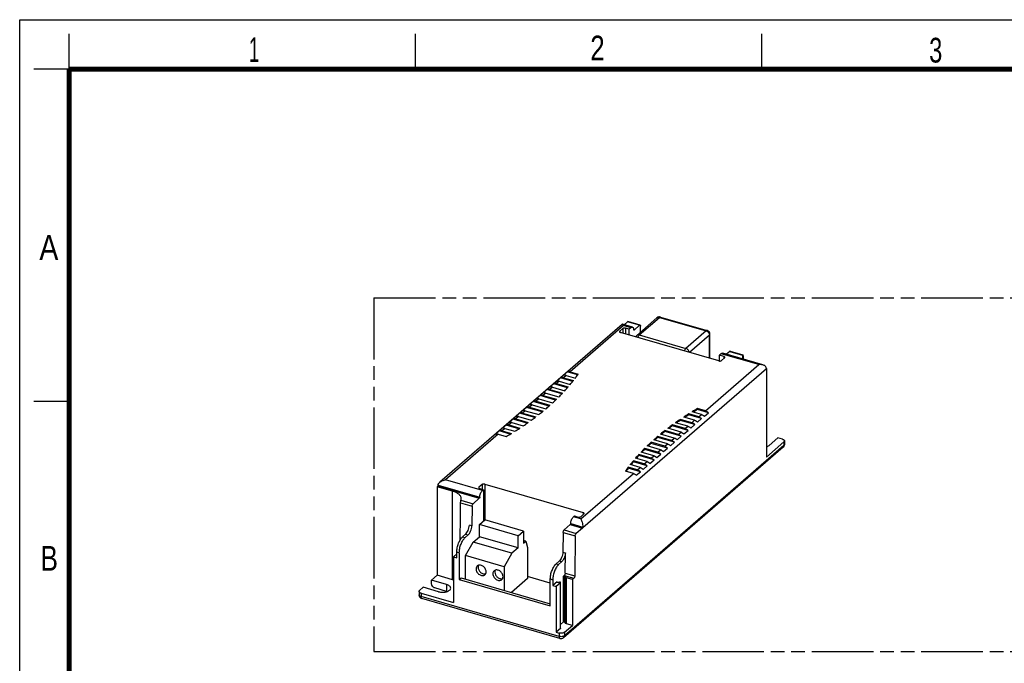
# Model space of a CAD drawing. Header units: millimetres. Extents: x 0 to 210, y 0 to 297.
# Tile 3 of 4: x 0 to 139, y 206 to 297. Entities that reach past the tile are written whole.
import ezdxf

# ---------------------------------------------------------------- set-up
doc = ezdxf.new("R2010")
doc.units = ezdxf.units.MM
doc.header["$LTSCALE"] = 19.36
doc.linetypes.add('PHANTOM', pattern=[0.8, 0.45, -0.05, 0.1, -0.05, 0.1, -0.05])
doc.layers.get('0').update_dxf_attribs({"linetype": 'CONTINUOUS'})
doc.layers.add('DEFAULT_3', color=7, linetype='PHANTOM')
doc.layers.add('Z_AXIS', color=7, linetype='CONTINUOUS')
doc.styles.add('TEXTSTYLE_2', font='txt', dxfattribs={"width": 0.75})

msp = doc.modelspace()

# ---------------------------------------------------------------- linework, layer by layer
at = {"color": 2, "linetype": 'Continuous'}
for p, q in [((0, 0), (0, 297)), ((0, 297), (210, 297)), ((7, 290), (7, 295)), ((56, 290), (56, 295)), ((105, 290), (105, 295)), ((7, 290), (2, 290)), ((7, 243), (2, 243))]:
    msp.add_line(p, q, dxfattribs=at)
at = {"color": 7, "linetype": 'Continuous'}
for p, q in [((90.67208, 254.96305), (97.26903, 253.05868)), ((85.22743, 253.9241), (59.45501, 231.60453)), ((85.98653, 254.28525), (85.50893, 253.87164)), ((87.77753, 253.81631), (86.0628, 254.31131)), ((87.70126, 253.79025), (86.92748, 253.12014)), ((87.29948, 252.37357), (90.15948, 254.85039)), ((87.84809, 252.84868), (87.83969, 253.67504)), ((85.34178, 253.34135), (84.90178, 252.9603)), ((98.92652, 248.75294), (85.00244, 252.77247)), ((86.24138, 253.24043), (85.71744, 253.39168)), ((86.48834, 253.4543), (86.24138, 253.24043)), ((86.24152, 252.41478), (86.24138, 253.24043)), ((97.66648, 249.11668), (97.66648, 252.53025)), ((99.25355, 249.7693), (99.0066, 249.55543)), ((99.0066, 248.73756), (99.0066, 249.55543)), ((99.64152, 249.37214), (99.0066, 249.55543)), ((100.46647, 250.10525), (99.98887, 249.69164)), ((100.54275, 250.13131), (102.32368, 249.6172)), ((99.30218, 248.80326), (99.74218, 249.18432)), ((108.21684, 237.43389), (108.21684, 236.95758)), ((108.0269, 236.54182), (76.9519, 209.63008)), ((65.42762, 231.27334), (64.98762, 230.89229)), ((65.80328, 231.32367), (79.72737, 227.30413)), ((65.08828, 230.70446), (65.61223, 230.55321)), ((65.47387, 230.43339), (65.61223, 230.55321)), ((65.61223, 230.55321), (65.61223, 226.10876)), ((64.01487, 228.22138), (63.98712, 225.44373)), ((79.38802, 226.73525), (79.82802, 227.1163)), ((65.04748, 225.61968), (65.81748, 226.28652)), ((71.29509, 224.70527), (65.81748, 226.28652)), ((78.35006, 226.71635), (78.48842, 226.83617)), ((78.48842, 226.83617), (79.01237, 226.68492)), ((63.98712, 225.44373), (63.62989, 225.54686)), ((65.04748, 223.90495), (65.04748, 225.61968)), ((70.52509, 224.03843), (65.04748, 225.61968)), ((70.52509, 224.03843), (71.29509, 224.70527)), ((71.29509, 224.70527), (71.29509, 222.99054)), ((76.89106, 224.50435), (76.86331, 221.7267)), ((62.67, 223.89268), (63.08501, 224.25209)), ((63.02723, 223.78956), (63.44224, 224.14897)), ((63.06748, 221.23759), (64.16748, 223.14284)), ((64.16748, 223.14284), (65.04748, 223.90495)), ((69.64509, 221.56159), (64.16748, 223.14284)), ((70.52509, 222.3237), (65.04748, 223.90495)), ((70.52509, 222.3237), (70.52509, 224.03843)), ((71.61488, 223.26748), (71.29509, 223.3598)), ((71.29509, 222.99054), (71.61488, 223.26748)), ((71.61488, 223.26748), (71.84509, 222.37133)), ((61.845, 220.93953), (61.845, 221.74927)), ((62.20223, 221.64614), (62.20223, 217.83563)), ((69.64509, 221.56159), (68.54509, 219.65634)), ((70.52509, 222.3237), (69.64509, 221.56159)), ((71.84509, 222.37133), (71.84509, 217.98924)), ((76.86331, 221.7267), (77.21817, 221.62426)), ((77.18967, 218.77201), (77.21817, 221.62426)), ((61.36868, 221.07703), (61.845, 220.93953)), ((63.06748, 217.90339), (63.06748, 221.23759)), ((68.54509, 219.65634), (63.06748, 221.23759)), ((75.90343, 220.07252), (76.31844, 220.43193)), ((76.67329, 220.32949), (76.25828, 219.97008)), ((68.54509, 219.65634), (68.54509, 216.32214)), ((62.20223, 217.83563), (62.47723, 218.07378)), ((62.20223, 217.83563), (75.07842, 214.11859)), ((62.47723, 218.07378), (75.07822, 214.43619)), ((71.84509, 217.98924), (69.57634, 216.02444)), ((75.0764, 217.35811), (71.84509, 218.29091)), ((75.07842, 214.11859), (75.07604, 217.92979)), ((76.04507, 217.54676), (75.43327, 217.01693)), ((75.43328, 217.82667), (75.43328, 217.01693)), ((77.05219, 218.41895), (76.94994, 218.3304)), ((56.51296, 216.15965), (56.51296, 215.68334)), ((75.43327, 217.01693), (75.90959, 216.87943)), ((76.43929, 209.51742), (56.91042, 215.15492))]:
    msp.add_line(p, q, dxfattribs=at)
at = {"color": 9, "linetype": 'Continuous'}
for p, q in [((86.48834, 253.4543), (85.44045, 253.7568)), ((87.70126, 253.79025), (85.98653, 254.28525)), ((87.65953, 252.43412), (90.51953, 254.91094)), ((90.51953, 254.91094), (97.11648, 253.00657)), ((84.90178, 252.9603), (84.90178, 252.82363)), ((85.34178, 253.34135), (85.34178, 252.67451)), ((85.71744, 253.39168), (85.71744, 252.56607)), ((86.87791, 253.13445), (86.92748, 253.12014)), ((87.65953, 252.43412), (94.25648, 250.52974)), ((97.11648, 253.00657), (94.25648, 250.52974)), ((97.5928, 252.39275), (94.77405, 249.95165)), ((97.5928, 249.13795), (97.5928, 252.39275)), ((97.66648, 252.53013), (97.66648, 252.53025)), ((104.58827, 248.2293), (99.25355, 249.7693)), ((100.46647, 250.10525), (102.28976, 249.57891)), ((99.64152, 249.37214), (99.64152, 249.09714)), ((108.14315, 236.82008), (77.06815, 209.90834)), ((65.42762, 231.27334), (65.42762, 230.6065)), ((65.80328, 231.32367), (65.80328, 226.27422)), ((64.98762, 230.89229), (64.98762, 230.75562)), ((79.72737, 227.30413), (79.72737, 227.02913)), ((62.67, 223.89268), (63.02724, 223.78955)), ((63.08501, 224.25209), (63.44225, 224.14896)), ((61.845, 221.74926), (62.20223, 221.64614)), ((76.67329, 220.32949), (76.31606, 220.43262)), ((75.90104, 220.07321), (76.25828, 219.97008)), ((77.18967, 218.77201), (78.54955, 218.37945)), ((75.07604, 217.92979), (75.43327, 217.82666)), ((76.04507, 217.49252), (76.04507, 217.54676)), ((76.94994, 211.85253), (76.94994, 218.3304)), ((77.05219, 218.41895), (78.41207, 218.02639)), ((76.31684, 209.80768), (56.78796, 215.44518))]:
    msp.add_line(p, q, dxfattribs=at)
at = {"color": 7, "linetype": 'Continuous', "const_width": 0.7}
for points in [[(7, 7), (7, 290)], [(7, 290), (203, 290)]]:
    msp.add_lwpolyline(points, dxfattribs=at)
at = {"color": 7, "linetype": 'Continuous'}
for centre, radius, start, end in [((90.51978, 254.43411), 0.55055, 99.5257123, 130.8851795), ((97.11657, 252.53031), 0.54989, 359.9804101, 73.8928044), ((107.66701, 236.95745), 0.54979, 310.8887709, 359.9802896), ((57.06288, 215.68328), 0.54989, 179.98041, 253.8928043), ((76.59183, 210.04586), 0.55002, 253.8897012, 310.9182571)]:
    msp.add_arc(centre, radius, start, end, dxfattribs=at)
at = {"color": 9, "linetype": 'Continuous'}
for centre, radius, start, end in [((90.36219, 254.61642), 0.30956, 129.3659591, 130.9062392), ((108.07835, 236.95762), 0.13849, 353.4103683, 359.9839711)]:
    msp.add_arc(centre, radius, start, end, dxfattribs=at)
at = {"color": 7, "linetype": 'Continuous'}
msp.add_ellipse((104.68739, 222.09058), major_axis=(-1.22971, 119.8682), ratio=0.017554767, start_param=1.34004877, end_param=1.344135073, dxfattribs=at)
for points in [[(90.67208, 254.96305), (90.59399, 254.98559), (90.50882, 254.9905), (90.42867, 254.97707)], [(86.87521, 253.14507), (86.87426, 253.15054), (86.87375, 253.15609), (86.87354, 253.16164)], [(87.29934, 252.37345), (87.23181, 252.31493), (87.17749, 252.23731), (87.14565, 252.15382)]]:
    msp.add_open_spline(points, degree=3, dxfattribs=at)
at = {"color": 9, "linetype": 'Continuous'}
for points, knots in [([(90.51953, 254.91094), (90.54305, 254.93131), (90.58951, 254.96396), (90.64872, 254.9698), (90.67208, 254.96305)], [0, 0, 0, 0, 0.561262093, 1, 1, 1, 1]), ([(90.16584, 254.85575), (90.21088, 254.8927), (90.33077, 254.94263), (90.45737, 254.92889), (90.51953, 254.91094)], [0, 0, 0, 0, 0.47376663, 1, 1, 1, 1]), ([(87.65953, 252.43412), (87.59599, 252.45246), (87.4663, 252.46609), (87.34444, 252.41252), (87.29948, 252.37356)], [0, 0, 0, 0, 0.526470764, 1, 1, 1, 1]), ([(87.44424, 252.0677), (87.46878, 252.14239), (87.52554, 252.27402), (87.61103, 252.39211), (87.65953, 252.43412)], [0, 0, 0, 0, 0.550613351, 1, 1, 1, 1]), ([(97.26902, 253.05867), (97.24567, 253.06542), (97.18646, 253.0596), (97.14, 253.02694), (97.11648, 253.00657)], [0, 0, 0, 0, 0.438647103, 1, 1, 1, 1]), ([(97.11648, 253.00657), (97.24832, 252.96851), (97.48192, 252.79723), (97.5928, 252.52677), (97.5928, 252.39275)], [0, 0, 0, 0, 0.505912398, 1, 1, 1, 1]), ([(97.5928, 252.39275), (97.61448, 252.41153), (97.65093, 252.45204), (97.66646, 252.50561), (97.66648, 252.53013)], [0, 0, 0, 0, 0.539190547, 1, 1, 1, 1]), ([(94.25648, 250.52974), (94.20798, 250.48774), (94.12248, 250.36962), (94.0657, 250.23798), (94.04117, 250.16327)], [0, 0, 0, 0, 0.449355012, 1, 1, 1, 1]), ([(94.73039, 249.96432), (94.71795, 250.09128), (94.6019, 250.33759), (94.37985, 250.49413), (94.25648, 250.52974)], [0, 0, 0, 0, 0.498360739, 1, 1, 1, 1]), ([(108.21592, 236.94172), (108.21337, 236.91961), (108.19572, 236.87304), (108.16267, 236.83698), (108.14315, 236.82008)], [0, 0, 0, 0, 0.462988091, 1, 1, 1, 1]), ([(108.14315, 236.82008), (108.14315, 236.76656), (108.12579, 236.66202), (108.06424, 236.57415), (108.02689, 236.54183)], [0, 0, 0, 0, 0.5200344, 1, 1, 1, 1]), ([(56.78796, 215.44518), (56.7489, 215.45646), (56.67772, 215.48282), (56.5885, 215.53827), (56.52856, 215.60518), (56.51296, 215.65881), (56.51296, 215.68334)], [0, 0, 0, 0, 0.31595168, 0.586319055, 0.809355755, 1, 1, 1, 1]), ([(56.91031, 215.15495), (56.89103, 215.16054), (56.8522, 215.18674), (56.81466, 215.25312), (56.79224, 215.34198), (56.78796, 215.40888), (56.78796, 215.44518)], [0, 0, 0, 0, 0.180714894, 0.399511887, 0.673158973, 1, 1, 1, 1]), ([(77.06815, 209.90834), (77.02711, 209.87279), (76.91766, 209.8161), (76.72977, 209.77287), (76.52244, 209.76633), (76.38286, 209.78862), (76.31684, 209.80768)], [0, 0, 0, 0, 0.208446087, 0.462089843, 0.736216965, 1, 1, 1, 1]), ([(76.31684, 209.80768), (76.31684, 209.77137), (76.32111, 209.70447), (76.34353, 209.61561), (76.38108, 209.54923), (76.41992, 209.52303), (76.4392, 209.51744)], [0, 0, 0, 0, 0.32683819, 0.600473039, 0.819281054, 1, 1, 1, 1]), ([(76.95207, 209.63025), (76.98937, 209.66258), (77.05081, 209.75041), (77.06815, 209.85486), (77.06815, 209.90834)], [0, 0, 0, 0, 0.479969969, 1, 1, 1, 1])]:
    msp.add_open_spline(points, degree=3, knots=knots, dxfattribs=at)
at = {"color": 7, "linetype": 'Continuous'}
for points, knots in [([(85.98653, 254.28525), (85.99829, 254.29544), (86.02152, 254.31176), (86.05112, 254.31468), (86.0628, 254.31131)], [0, 0, 0, 0, 0.561277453, 1, 1, 1, 1]), ([(87.70222, 253.78998), (87.71397, 253.80016), (87.7372, 253.81649), (87.7668, 253.81941), (87.77848, 253.81603)], [0, 0, 0, 0, 0.561277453, 1, 1, 1, 1]), ([(87.77848, 253.81603), (87.78795, 253.8133), (87.813, 253.7965), (87.83514, 253.74459), (87.83943, 253.70045), (87.83969, 253.67504)], [0, 0, 0, 0, 0.182285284, 0.529774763, 1, 1, 1, 1]), ([(84.90178, 252.9603), (84.89093, 252.95091), (84.8727, 252.93063), (84.86494, 252.90382), (84.86493, 252.89155)], [0, 0, 0, 0, 0.539033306, 1, 1, 1, 1]), ([(84.86493, 252.89155), (84.86493, 252.87929), (84.87273, 252.85247), (84.9027, 252.81902), (84.94731, 252.79129), (84.9829, 252.77811), (85.00244, 252.77247)], [0, 0, 0, 0, 0.190643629, 0.41368242, 0.684046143, 1, 1, 1, 1]), ([(85.71744, 253.39168), (85.65046, 253.41102), (85.54394, 253.41657), (85.41708, 253.3875), (85.3623, 253.35913), (85.34178, 253.34135)], [0, 0, 0, 0, 0.536653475, 0.790987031, 1, 1, 1, 1]), ([(86.48929, 253.45403), (86.52222, 253.48254), (86.58726, 253.52827), (86.67015, 253.53642), (86.70285, 253.52697)], [0, 0, 0, 0, 0.561370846, 1, 1, 1, 1]), ([(86.70285, 253.52697), (86.72805, 253.51969), (86.77149, 253.49195), (86.81575, 253.42946), (86.85965, 253.32157), (86.87107, 253.22773), (86.87354, 253.16164)], [0, 0, 0, 0, 0.184764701, 0.345481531, 0.534108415, 1, 1, 1, 1]), ([(86.89792, 253.10945), (86.8951, 253.11026), (86.88198, 253.11761), (86.87718, 253.13362), (86.87521, 253.14507)], [0, 0, 0, 0, 0.201725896, 1, 1, 1, 1]), ([(86.92843, 253.11986), (86.92592, 253.11769), (86.91736, 253.11108), (86.90526, 253.10733), (86.89792, 253.10945)], [0, 0, 0, 0, 0.303415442, 1, 1, 1, 1]), ([(99.2526, 249.76958), (99.28553, 249.79809), (99.35057, 249.84382), (99.43346, 249.85197), (99.46616, 249.84252)], [0, 0, 0, 0, 0.561370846, 1, 1, 1, 1]), ([(100.54179, 250.13158), (100.53011, 250.13496), (100.50051, 250.13204), (100.47728, 250.11571), (100.46552, 250.10553)], [0, 0, 0, 0, 0.438722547, 1, 1, 1, 1]), ([(102.28976, 249.57891), (102.28325, 249.56108), (102.2606, 249.49027), (102.25016, 249.41547), (102.25016, 249.36013)], [0, 0, 0, 0, 0.255426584, 1, 1, 1, 1]), ([(102.32368, 249.6172), (102.32087, 249.61801), (102.31117, 249.61685), (102.29901, 249.60148), (102.29296, 249.58767), (102.28976, 249.57892)], [0, 0, 0, 0, 0.16053049, 0.489674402, 1, 1, 1, 1]), ([(102.35766, 249.48406), (102.35747, 249.51556), (102.35479, 249.55778), (102.3404, 249.60218), (102.32935, 249.61556), (102.32368, 249.6172)], [0, 0, 0, 0, 0.667698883, 0.875043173, 1, 1, 1, 1]), ([(98.92652, 248.75294), (98.99349, 248.7336), (99.10002, 248.72805), (99.22688, 248.75711), (99.28166, 248.78549), (99.30218, 248.80326)], [0, 0, 0, 0, 0.536653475, 0.790987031, 1, 1, 1, 1]), ([(99.77902, 249.25307), (99.77902, 249.26533), (99.77122, 249.29215), (99.74125, 249.3256), (99.69664, 249.35333), (99.66105, 249.36651), (99.64152, 249.37214)], [0, 0, 0, 0, 0.190643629, 0.41368242, 0.684046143, 1, 1, 1, 1]), ([(99.74218, 249.18432), (99.75303, 249.19371), (99.77126, 249.21399), (99.77902, 249.24079), (99.77902, 249.25307)], [0, 0, 0, 0, 0.539033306, 1, 1, 1, 1]), ([(102.25016, 249.36013), (102.25016, 249.30021), (102.26891, 249.17616), (102.32117, 249.06265), (102.35398, 249.00824)], [0, 0, 0, 0, 0.485339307, 1, 1, 1, 1]), ([(65.80328, 231.32367), (65.73631, 231.343), (65.62979, 231.34855), (65.50292, 231.31949), (65.44815, 231.29111), (65.42762, 231.27334)], [0, 0, 0, 0, 0.536653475, 0.790987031, 1, 1, 1, 1]), ([(64.98762, 230.89229), (64.97678, 230.88289), (64.95855, 230.86261), (64.95078, 230.83581), (64.95078, 230.82354)], [0, 0, 0, 0, 0.539033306, 1, 1, 1, 1]), ([(64.95078, 230.82354), (64.95078, 230.81127), (64.95858, 230.78446), (64.98855, 230.751), (65.03316, 230.72328), (65.06875, 230.7101), (65.08828, 230.70446)], [0, 0, 0, 0, 0.190643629, 0.41368242, 0.684046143, 1, 1, 1, 1]), ([(79.86487, 227.18505), (79.86487, 227.19732), (79.85707, 227.22413), (79.8271, 227.25759), (79.78249, 227.28531), (79.7469, 227.29849), (79.72737, 227.30413)], [0, 0, 0, 0, 0.190643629, 0.41368242, 0.684046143, 1, 1, 1, 1]), ([(79.82802, 227.1163), (79.83887, 227.1257), (79.8571, 227.14597), (79.86487, 227.17278), (79.86487, 227.18505)], [0, 0, 0, 0, 0.539033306, 1, 1, 1, 1]), ([(79.01237, 226.68492), (79.07934, 226.66559), (79.18586, 226.66003), (79.31272, 226.6891), (79.3675, 226.71748), (79.38802, 226.73525)], [0, 0, 0, 0, 0.536653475, 0.790987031, 1, 1, 1, 1]), ([(63.08501, 224.25209), (63.16024, 224.31724), (63.29912, 224.4921), (63.45932, 224.80502), (63.57748, 225.16536), (63.62049, 225.42033), (63.62989, 225.54686)], [0, 0, 0, 0, 0.208514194, 0.461026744, 0.734156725, 1, 1, 1, 1]), ([(63.44224, 224.14897), (63.51747, 224.21411), (63.65635, 224.38898), (63.81655, 224.7019), (63.93471, 225.06223), (63.97772, 225.31721), (63.98712, 225.44373)], [0, 0, 0, 0, 0.208514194, 0.461026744, 0.734156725, 1, 1, 1, 1]), ([(61.845, 221.74927), (61.845, 221.95078), (61.8935, 222.36723), (62.06566, 222.9623), (62.28506, 223.42052), (62.49742, 223.72077), (62.6116, 223.8421), (62.67, 223.89268)], [0, 0, 0, 0, 0.257318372, 0.531327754, 0.788432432, 0.90135216, 1, 1, 1, 1]), ([(62.20223, 221.64614), (62.20223, 221.84765), (62.25073, 222.26411), (62.42288, 222.85918), (62.64229, 223.3174), (62.85465, 223.61765), (62.96883, 223.73898), (63.02723, 223.78956)], [0, 0, 0, 0, 0.257318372, 0.531327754, 0.788432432, 0.90135216, 1, 1, 1, 1]), ([(76.86331, 221.7267), (76.85392, 221.60016), (76.8109, 221.34519), (76.69274, 220.98485), (76.53254, 220.67194), (76.39366, 220.49707), (76.31844, 220.43193)], [0, 0, 0, 0, 0.265853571, 0.538979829, 0.791489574, 1, 1, 1, 1]), ([(77.21817, 221.62426), (77.20877, 221.49773), (77.16576, 221.24275), (77.0476, 220.88241), (76.8874, 220.5695), (76.74852, 220.39464), (76.67329, 220.32949)], [0, 0, 0, 0, 0.265853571, 0.538979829, 0.791489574, 1, 1, 1, 1]), ([(64.74988, 219.77213), (64.69388, 219.72361), (64.60154, 219.59185), (64.57549, 219.43503), (64.57549, 219.35475)], [0, 0, 0, 0, 0.47995247, 1, 1, 1, 1]), ([(64.57549, 219.35475), (64.57549, 219.20064), (64.65226, 218.96154), (64.84442, 218.70507), (65.03197, 218.54512), (65.24284, 218.4383), (65.46007, 218.3941), (65.66536, 218.41878), (65.7825, 218.48367), (65.83005, 218.52486)], [0, 0, 0, 0, 0.256469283, 0.394542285, 0.53164179, 0.662630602, 0.784010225, 0.89530962, 1, 1, 1, 1]), ([(66.00443, 218.94225), (66.00443, 219.09635), (65.92767, 219.33545), (65.73551, 219.59192), (65.54796, 219.75187), (65.33708, 219.85869), (65.11986, 219.90289), (64.91456, 219.87821), (64.79742, 219.81332), (64.74988, 219.77213)], [0, 0, 0, 0, 0.256469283, 0.394542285, 0.53164179, 0.662630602, 0.784010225, 0.89530962, 1, 1, 1, 1]), ([(64.91081, 219.8628), (64.90079, 219.84289), (64.86452, 219.7574), (64.85049, 219.66328), (64.85049, 219.5929)], [0, 0, 0, 0, 0.240569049, 1, 1, 1, 1]), ([(64.85049, 219.5929), (64.85049, 219.45846), (64.92879, 219.17865), (65.15311, 218.89833), (65.38801, 218.73691), (65.57663, 218.66055), (65.76567, 218.63411), (65.88785, 218.65278), (65.94315, 218.67132)], [0, 0, 0, 0, 0.24947411, 0.517624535, 0.649657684, 0.775045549, 0.891762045, 1, 1, 1, 1]), ([(65.83005, 218.52486), (65.88605, 218.57338), (65.97839, 218.70514), (66.00443, 218.86196), (66.00443, 218.94225)], [0, 0, 0, 0, 0.47995247, 1, 1, 1, 1]), ([(67.13145, 219.08463), (67.07545, 219.03611), (66.98311, 218.90435), (66.95706, 218.74753), (66.95706, 218.66725)], [0, 0, 0, 0, 0.47995247, 1, 1, 1, 1]), ([(68.386, 218.25475), (68.386, 218.40885), (68.30924, 218.64795), (68.11708, 218.90442), (67.92953, 219.06437), (67.71865, 219.17119), (67.50143, 219.21539), (67.29613, 219.19071), (67.17899, 219.12582), (67.13145, 219.08463)], [0, 0, 0, 0, 0.256469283, 0.394542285, 0.53164179, 0.662630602, 0.784010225, 0.89530962, 1, 1, 1, 1]), ([(67.29238, 219.1753), (67.28236, 219.15539), (67.24609, 219.0699), (67.23206, 218.97578), (67.23206, 218.9054)], [0, 0, 0, 0, 0.240569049, 1, 1, 1, 1]), ([(67.23206, 218.9054), (67.23206, 218.77096), (67.31036, 218.49115), (67.53468, 218.21083), (67.76958, 218.04941), (67.9582, 217.97305), (68.14724, 217.94661), (68.26942, 217.96528), (68.32472, 217.98382)], [0, 0, 0, 0, 0.24947411, 0.517624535, 0.649657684, 0.775045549, 0.891762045, 1, 1, 1, 1]), ([(75.07843, 217.9291), (75.07843, 218.13062), (75.12692, 218.54707), (75.29908, 219.14214), (75.51849, 219.60036), (75.73084, 219.90061), (75.84503, 220.02194), (75.90343, 220.07252)], [0, 0, 0, 0, 0.257318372, 0.531327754, 0.788432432, 0.90135216, 1, 1, 1, 1]), ([(76.25828, 219.97008), (76.19988, 219.91951), (76.0857, 219.79818), (75.87334, 219.49793), (75.65393, 219.0397), (75.48178, 218.44464), (75.43328, 218.02818), (75.43328, 217.82667)], [0, 0, 0, 0, 0.098647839, 0.211567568, 0.468672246, 0.742681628, 1, 1, 1, 1]), ([(77.18967, 218.77201), (77.18899, 218.70353), (77.1662, 218.60147), (77.11023, 218.48539), (77.07275, 218.43676), (77.05219, 218.41895)], [0, 0, 0, 0, 0.531705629, 0.788821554, 1, 1, 1, 1]), ([(66.95706, 218.66725), (66.95706, 218.51314), (67.03383, 218.27404), (67.22599, 218.01757), (67.41354, 217.85762), (67.62441, 217.7508), (67.84164, 217.7066), (68.04693, 217.73128), (68.16407, 217.79617), (68.21162, 217.83736)], [0, 0, 0, 0, 0.256469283, 0.394542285, 0.53164179, 0.662630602, 0.784010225, 0.89530962, 1, 1, 1, 1]), ([(68.21162, 217.83736), (68.26762, 217.88588), (68.35996, 218.01764), (68.386, 218.17446), (68.386, 218.25475)], [0, 0, 0, 0, 0.47995247, 1, 1, 1, 1]), ([(76.04507, 217.54676), (76.0428, 217.54479), (76.03532, 217.5374), (76.03033, 217.52682), (76.03033, 217.51926)], [0, 0, 0, 0, 0.284202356, 1, 1, 1, 1]), ([(76.03033, 217.51926), (76.03033, 217.51426), (76.03461, 217.49997), (76.05548, 217.48214), (76.07541, 217.47437), (76.087, 217.47115)], [0, 0, 0, 0, 0.19033574, 0.541604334, 1, 1, 1, 1]), ([(76.087, 217.47115), (76.09262, 217.4696), (76.11637, 217.46435), (76.14103, 217.46347), (76.15943, 217.46509)], [0, 0, 0, 0, 0.239876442, 1, 1, 1, 1]), ([(77.14857, 218.32171), (77.13993, 218.33359), (77.10806, 218.35124), (77.05419, 218.3602), (76.9978, 218.35539), (76.96237, 218.34116), (76.94994, 218.3304)], [0, 0, 0, 0, 0.207400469, 0.482434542, 0.767927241, 1, 1, 1, 1])]:
    msp.add_open_spline(points, degree=3, knots=knots, dxfattribs=at)
at = {"layer": 'DEFAULT_3', "color": 91, "linetype": 'PHANTOM', "true_color": 0x80ff80}
for p, q in [((50.12864, 257.68), (50.12864, 207.68)), ((50.12864, 257.68), (150.12864, 257.68)), ((50.12864, 207.68), (150.12864, 207.68))]:
    msp.add_line(p, q, dxfattribs=at)
at = {"layer": 'Z_AXIS', "color": 9, "linetype": 'Continuous'}
for p, q in [((85.44045, 253.7568), (77.89224, 247.21986)), ((97.04006, 241.69236), (104.58827, 248.2293)), ((77.31474, 246.71973), (76.92974, 246.38631)), ((79.67328, 225.21545), (105.64662, 247.70902)), ((76.35224, 245.88618), (75.96724, 245.55276)), ((74.42724, 244.21909), (74.04224, 243.88567)), ((75.38974, 245.05264), (75.00474, 244.71922)), ((72.50224, 242.55199), (72.11724, 242.21857)), ((73.46474, 243.38554), (73.07974, 243.05212)), ((71.53974, 241.71844), (71.15474, 241.38502)), ((96.07756, 240.85881), (96.46256, 241.19223)), ((69.61474, 240.05134), (69.22974, 239.71792)), ((70.57724, 240.88489), (70.19224, 240.55147)), ((95.11506, 240.02526), (95.50006, 240.35868)), ((67.68974, 238.38424), (60.25013, 231.94135)), ((68.65224, 239.21779), (68.26724, 238.88437)), ((93.19006, 238.35817), (93.57506, 238.69159)), ((94.15256, 239.19172), (94.53756, 239.52514)), ((91.26506, 236.69107), (91.65006, 237.02449)), ((92.22756, 237.52462), (92.61256, 237.85804)), ((108.14315, 237.29639), (108.14315, 236.82008)), ((90.30256, 235.85752), (90.68756, 236.19094)), ((88.37756, 234.19042), (88.76256, 234.52384)), ((89.34006, 235.02397), (89.72506, 235.35739)), ((79.39795, 226.41385), (86.83756, 232.85674)), ((87.41506, 233.35687), (87.80006, 233.69029)), ((65.47387, 230.43339), (60.25013, 231.94135)), ((59.14415, 231.03907), (65.03473, 229.33861)), ((59.20035, 231.17554), (65.08962, 229.47546)), ((61.26103, 217.81582), (61.26103, 230.34288)), ((62.37214, 228.6956), (64.01487, 228.22138)), ((62.44004, 229.06875), (64.15235, 228.57445)), ((77.96581, 225.75842), (79.67924, 225.26379)), ((79.39795, 226.41385), (78.35006, 226.71635)), ((76.89106, 224.50435), (78.60579, 224.00935)), ((77.02854, 224.85741), (78.74327, 224.36241)), ((77.91092, 225.62157), (79.62565, 225.12657)), ((76.51624, 210.92693), (76.51624, 217.4048)), ((77.14857, 211.84384), (77.14857, 218.32171)), ((77.29311, 211.64528), (77.29311, 218.12315)), ((77.36905, 211.60004), (77.36905, 218.07791)), ((60.40756, 217.13116), (60.40756, 216.17853)), ((56.78796, 215.9215), (56.78796, 215.44518)), ((77.06815, 210.38465), (77.06815, 209.90834)), ((76.31684, 210.284), (76.31684, 209.80768))]:
    msp.add_line(p, q, dxfattribs=at)
at = {"layer": 'Z_AXIS', "color": 7, "linetype": 'Continuous'}
for p, q in [((86.70285, 253.52698), (85.28418, 253.93652)), ((105.17166, 248.1955), (99.46616, 249.84253)), ((77.47974, 247.19605), (76.90224, 246.69592)), ((77.31474, 246.71973), (78.62526, 246.34142)), ((78.94251, 246.77378), (77.47974, 247.19605)), ((77.89224, 247.21986), (79.02678, 246.89235)), ((78.9596, 246.79761), (78.96147, 246.80024)), ((105.65935, 247.69405), (105.65935, 235.14536)), ((75.55474, 245.52895), (74.97724, 245.02882)), ((77.50491, 244.96598), (75.55474, 245.52895)), ((76.51724, 246.3625), (75.93974, 245.86237)), ((75.96724, 245.55276), (77.60453, 245.08012)), ((76.35224, 245.88618), (77.90805, 245.43706)), ((78.25353, 245.86127), (76.51724, 246.3625)), ((76.92974, 246.38631), (78.34554, 245.97761)), ((73.62974, 243.86185), (73.05224, 243.36172)), ((75.83166, 243.22621), (73.62974, 243.86185)), ((74.59224, 244.6954), (74.01474, 244.19527)), ((74.04224, 243.88567), (75.94629, 243.33602)), ((74.42724, 244.21909), (76.29658, 243.67946)), ((76.69743, 244.08768), (74.59224, 244.6954)), ((75.00474, 244.71922), (76.80458, 244.19965)), ((75.38974, 245.05264), (77.13159, 244.54981)), ((76.72142, 244.11258), (76.73324, 244.12491)), ((77.52725, 244.99139), (77.53378, 244.99886)), ((72.66724, 243.0283), (72.08974, 242.52817)), ((72.50224, 242.55199), (74.45253, 241.98899)), ((74.90797, 242.38146), (72.66724, 243.0283)), ((73.07974, 243.05212), (75.03003, 242.48912)), ((73.46474, 243.38554), (75.40347, 242.82587)), ((74.93522, 242.40535), (74.95918, 242.42645)), ((74.95918, 242.42645), (75.03003, 242.48912)), ((75.85729, 243.2506), (75.87495, 243.26749)), ((75.87495, 243.26749), (75.94629, 243.33602)), ((70.74224, 241.3612), (70.16474, 240.86107)), ((72.88714, 240.74202), (70.74224, 241.3612)), ((71.70474, 242.19475), (71.12724, 241.69462)), ((71.15474, 241.38502), (73.02408, 240.84539)), ((71.53974, 241.71844), (73.44379, 241.16879)), ((73.92648, 241.55339), (71.70474, 242.19475)), ((72.11724, 242.21857), (74.05597, 241.6589)), ((73.95536, 241.57678), (73.98603, 241.60175)), ((73.98603, 241.60175), (74.05597, 241.6589)), ((96.07756, 240.85881), (94.66971, 241.26523)), ((94.66971, 241.26523), (94.66971, 241.12233)), ((96.49006, 240.59684), (94.66971, 241.12233)), ((96.46256, 241.19223), (95.15999, 241.56825)), ((95.91347, 242.01758), (95.91347, 241.87469)), ((97.04006, 241.69236), (95.91347, 242.01758)), ((97.45256, 241.43039), (95.91347, 241.87469)), ((96.87506, 240.93026), (97.45256, 241.43039)), ((68.81724, 239.6941), (68.23974, 239.19397)), ((70.63354, 239.16978), (68.81724, 239.6941)), ((69.77974, 240.52765), (69.20224, 240.02752)), ((69.22974, 239.71792), (70.78555, 239.2688)), ((69.61474, 240.05134), (71.25203, 239.57869)), ((71.78965, 239.94744), (69.77974, 240.52765)), ((70.19224, 240.55147), (71.93409, 240.04864)), ((70.57724, 240.88489), (72.37708, 240.36532)), ((71.86697, 240.00146), (71.93409, 240.04864)), ((72.91763, 240.76491), (72.9554, 240.79339)), ((72.9554, 240.79339), (73.02408, 240.84539)), ((94.15256, 239.19172), (92.36067, 239.70899)), ((92.36067, 239.70899), (92.36067, 239.5661)), ((94.53756, 239.52514), (92.80366, 240.02567)), ((93.48572, 240.49562), (93.48572, 240.35272)), ((95.11506, 240.02526), (93.48572, 240.49562)), ((95.52756, 239.76329), (93.48572, 240.35272)), ((95.50006, 240.35868), (93.9522, 240.80551)), ((94.95006, 239.26316), (95.52756, 239.76329)), ((95.91256, 240.09671), (96.49006, 240.59684)), ((67.85474, 238.86055), (67.27724, 238.36042)), ((67.68974, 238.38424), (68.82428, 238.05673)), ((69.41807, 238.40926), (67.85474, 238.86055)), ((68.26724, 238.88437), (69.57776, 238.50605)), ((68.65224, 239.21779), (70.06804, 238.80908)), ((69.51444, 238.46754), (69.57776, 238.50605)), ((70.72022, 239.22611), (70.78555, 239.2688)), ((92.61256, 237.85804), (90.68178, 238.41541)), ((91.29396, 238.90552), (91.29396, 238.76263)), ((93.19006, 238.35817), (91.29396, 238.90552)), ((93.60256, 238.09619), (91.29396, 238.76263)), ((93.57506, 238.69159), (91.71367, 239.22892)), ((94.56506, 238.92974), (92.36067, 239.5661)), ((93.98756, 238.42961), (94.56506, 238.92974)), ((89.33428, 237.24844), (89.33428, 237.10554)), ((91.26506, 236.69107), (89.33428, 237.24844)), ((91.67756, 236.42909), (89.33428, 237.10554)), ((91.65006, 237.02449), (89.70772, 237.58519)), ((92.22756, 237.52462), (90.28522, 238.08532)), ((90.28522, 238.08532), (90.28522, 237.94243)), ((92.64006, 237.26264), (90.28522, 237.94243)), ((92.06256, 236.76251), (92.64006, 237.26264)), ((93.02506, 237.59606), (93.60256, 238.09619)), ((105.65935, 235.14536), (108.14315, 237.29639)), ((107.275, 237.86455), (106.0375, 236.79284)), ((107.94184, 237.67205), (107.275, 237.86455)), ((89.34006, 235.02397), (87.60616, 235.5245)), ((87.60616, 235.5245), (87.60616, 235.38161)), ((89.72506, 235.35739), (87.93317, 235.87466)), ((90.30256, 235.85752), (88.44117, 236.39485)), ((88.44117, 236.39485), (88.44117, 236.25196)), ((90.71506, 235.59555), (88.44117, 236.25196)), ((90.68756, 236.19094), (88.79146, 236.73829)), ((90.13756, 235.09542), (90.71506, 235.59555)), ((91.10006, 235.92896), (91.67756, 236.42909)), ((87.80006, 233.69029), (86.39221, 234.0967)), ((86.8297, 234.63725), (86.8297, 234.49435)), ((88.37756, 234.19042), (86.8297, 234.63725)), ((88.79006, 233.92845), (86.8297, 234.49435)), ((88.76256, 234.52384), (87.13322, 234.99419)), ((89.75256, 234.762), (87.60616, 235.38161)), ((89.17506, 234.26187), (89.75256, 234.762)), ((86.83756, 232.85674), (85.71097, 233.18196)), ((87.41506, 233.35687), (86.11249, 233.73289)), ((86.11249, 233.73289), (86.11249, 233.59)), ((87.82756, 233.0949), (86.11249, 233.59)), ((87.25006, 232.59477), (87.82756, 233.0949)), ((88.21256, 233.42832), (88.79006, 233.92845)), ((59.14415, 231.03907), (59.07045, 230.97525)), ((59.07045, 230.97525), (59.07045, 218.44819)), ((61.26103, 230.34288), (59.07045, 230.97525)), ((65.03473, 229.33861), (64.15235, 228.57445)), ((77.91092, 225.62157), (77.02854, 224.85741)), ((79.62565, 225.12657), (78.74327, 224.36241)), ((78.60579, 224.00935), (78.54955, 218.37945)), ((61.36868, 221.07703), (61.845, 221.48953)), ((61.36868, 221.07703), (61.36868, 214.59916)), ((59.07045, 218.44819), (58.26415, 217.74991)), ((58.26415, 217.2736), (58.26415, 217.74991)), ((60.40756, 217.13116), (58.26415, 217.74991)), ((61.26103, 217.81582), (59.07045, 218.44819)), ((76.51624, 217.4048), (75.90959, 216.87943)), ((76.15943, 217.46509), (76.40187, 217.48647)), ((76.53098, 210.95443), (76.53098, 217.4048)), ((77.29311, 218.12315), (77.14857, 218.32171)), ((78.19593, 217.83921), (77.36905, 218.07791)), ((78.19593, 217.83921), (78.41207, 218.02639)), ((78.19593, 217.83921), (78.19593, 211.36134)), ((57.10915, 216.74965), (56.58665, 216.29715)), ((59.25256, 216.1309), (57.10915, 216.74965)), ((60.40756, 216.17853), (58.74046, 216.65978)), ((75.90959, 216.87943), (75.90959, 210.40156)), ((56.78796, 215.9215), (61.36868, 214.59916)), ((76.94994, 211.85253), (76.53098, 211.4897)), ((77.29311, 211.64528), (77.14857, 211.84384)), ((76.51624, 210.92693), (75.90959, 210.40156)), ((75.90959, 210.40156), (76.31684, 210.284)), ((77.06815, 210.38465), (78.19593, 211.36134)), ((78.19593, 211.36134), (77.36905, 211.60004))]:
    msp.add_line(p, q, dxfattribs=at)
for centre, radius, start, end in [((61.06756, 259.56001), 21.97735, 323.0251597, 324.4997333), ((61.52148, 259.23314), 21.41799, 324.515068, 324.8171281), ((105.80833, 247.76163), 0.17111, 185.6488055, 189.2332416), ((59.69137, 260.62893), 23.72003, 320.1734583, 321.5750927), ((60.17155, 260.2446), 23.10499, 321.5816909, 321.867276), ((56.7244, 263.30229), 27.71508, 314.9259558, 316.1802304), ((57.25996, 262.7845), 26.97015, 316.2224198, 316.4418995), ((58.23952, 261.87502), 25.63344, 317.4772258, 318.8025274), ((58.74999, 261.42456), 24.95264, 318.831567, 319.0789578), ((55.1567, 264.91434), 29.96385, 312.5090502, 313.6976117), ((51.90572, 268.69975), 34.95486, 308.0368308, 309.1093996), ((53.54699, 266.7133), 32.37797, 310.2160536, 311.344108), ((117.77309, 204.41619), 43.49273, 122.0866311, 123.2092376), ((117.86214, 204.13237), 43.65943, 122.0873985, 122.9676884), ((119.43902, 201.7108), 46.66999, 120.2705018, 121.3475453), ((119.5273, 201.41782), 46.84411, 120.2712184, 121.1158996), ((48.59766, 273.18904), 40.5324, 303.981133, 305.0360227), ((50.24323, 270.87283), 37.69105, 305.9616779, 306.9835517), ((114.42528, 209.29612), 37.57379, 125.9609753, 127.1895211), ((116.09852, 206.94643), 40.45846, 123.9807254, 125.1537314), ((116.1878, 206.67211), 40.61734, 123.981547, 124.9012336), ((45.26365, 278.4231), 46.73914, 300.2708075, 301.2554054), ((46.92632, 275.71876), 43.56448, 302.0869845, 303.105111), ((112.76347, 211.46145), 34.84418, 128.03608, 129.3256174), ((112.85161, 211.20682), 34.9865, 128.0370196, 129.0478224), ((114.51426, 209.03156), 37.72452, 125.9618544, 126.9249639), ((109.51514, 215.23121), 29.8668, 132.5081988, 133.9372571), ((109.59993, 214.99664), 29.99167, 132.5092649, 133.6291973), ((111.12331, 213.44009), 32.27404, 130.2152529, 131.5715364), ((111.21006, 213.19548), 32.40772, 130.2162552, 131.27926), ((106.43673, 218.25512), 25.55038, 137.4762756, 139.0697462), ((107.94942, 216.8355), 27.62499, 134.9250539, 136.4331335), ((108.03169, 216.6109), 27.74094, 134.9261836, 136.1079422), ((104.98775, 219.49374), 23.64403, 140.1724644, 141.8576781), ((105.06325, 219.28855), 23.74192, 140.1737101, 141.4941124), ((106.5159, 218.04033), 25.65732, 137.4774661, 138.7260507), ((103.61331, 220.55661), 21.90646, 143.0241034, 144.8071942), ((103.68456, 220.3607), 21.99527, 143.0253945, 144.4224431), ((60.30701, 214.50899), 3.4417, 71.9952978, 73.9070997), ((59.96208, 214.63348), 1.608, 71.2068927, 73.9163115)]:
    msp.add_arc(centre, radius, start, end, dxfattribs=at)
msp.add_ellipse((60.04242, 202.01798), major_axis=(1.20842, 121.97887), ratio=0.017351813, start_param=-1.39372539, end_param=-1.350135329, dxfattribs=at)
for points, knots in [([(85.28412, 253.93654), (85.27468, 253.93926), (85.25367, 253.94101), (85.23512, 253.93077), (85.22739, 253.92407)], [0, 0, 0, 0, 0.490015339, 1, 1, 1, 1]), ([(85.44045, 253.7568), (85.41789, 253.79985), (85.38254, 253.85738), (85.32614, 253.91556), (85.29773, 253.9326), (85.28412, 253.93654)], [0, 0, 0, 0, 0.601248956, 0.824739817, 1, 1, 1, 1]), ([(105.17168, 248.19549), (105.07926, 248.22216), (104.88374, 248.2516), (104.68696, 248.24282), (104.58827, 248.2293)], [0, 0, 0, 0, 0.491267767, 1, 1, 1, 1]), ([(105.63805, 247.74479), (105.6322, 247.80032), (105.5973, 247.91043), (105.48541, 248.04179), (105.33912, 248.13718), (105.22889, 248.17898), (105.17168, 248.19549)], [0, 0, 0, 0, 0.244044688, 0.488296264, 0.739808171, 1, 1, 1, 1]), ([(77.31474, 246.71973), (77.24433, 246.74006), (77.10266, 246.75983), (76.96207, 246.72575), (76.90224, 246.69592)], [0, 0, 0, 0, 0.522921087, 1, 1, 1, 1]), ([(77.89224, 247.21986), (77.82183, 247.24019), (77.68016, 247.25996), (77.53957, 247.22588), (77.47974, 247.19605)], [0, 0, 0, 0, 0.522921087, 1, 1, 1, 1]), ([(105.64662, 247.70902), (105.6458, 247.71077), (105.64249, 247.71887), (105.64054, 247.72746), (105.63944, 247.73417)], [0, 0, 0, 0, 0.221568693, 1, 1, 1, 1]), ([(105.65935, 247.69405), (105.65805, 247.69477), (105.65259, 247.69859), (105.64879, 247.70438), (105.64662, 247.70902)], [0, 0, 0, 0, 0.225150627, 1, 1, 1, 1]), ([(75.96724, 245.55276), (75.89683, 245.57309), (75.75516, 245.59286), (75.61457, 245.55878), (75.55474, 245.52895)], [0, 0, 0, 0, 0.522921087, 1, 1, 1, 1]), ([(76.35224, 245.88618), (76.28183, 245.90651), (76.14016, 245.92628), (75.99957, 245.8922), (75.93974, 245.86237)], [0, 0, 0, 0, 0.522921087, 1, 1, 1, 1]), ([(76.92974, 246.38631), (76.85933, 246.40664), (76.71766, 246.42641), (76.57707, 246.39233), (76.51724, 246.3625)], [0, 0, 0, 0, 0.522921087, 1, 1, 1, 1]), ([(74.04224, 243.88567), (73.97183, 243.90599), (73.83016, 243.92576), (73.68957, 243.89168), (73.62974, 243.86185)], [0, 0, 0, 0, 0.522921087, 1, 1, 1, 1]), ([(74.42724, 244.21909), (74.35683, 244.23941), (74.21516, 244.25918), (74.07457, 244.2251), (74.01474, 244.19527)], [0, 0, 0, 0, 0.522921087, 1, 1, 1, 1]), ([(75.00474, 244.71922), (74.93433, 244.73954), (74.79266, 244.75931), (74.65207, 244.72523), (74.59224, 244.6954)], [0, 0, 0, 0, 0.522921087, 1, 1, 1, 1]), ([(75.38974, 245.05264), (75.31933, 245.07296), (75.17766, 245.09273), (75.03707, 245.05865), (74.97724, 245.02882)], [0, 0, 0, 0, 0.522921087, 1, 1, 1, 1]), ([(72.50224, 242.55199), (72.43183, 242.57231), (72.29016, 242.59209), (72.14957, 242.55801), (72.08974, 242.52817)], [0, 0, 0, 0, 0.522921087, 1, 1, 1, 1]), ([(73.07974, 243.05212), (73.00933, 243.07244), (72.86766, 243.09222), (72.72707, 243.05814), (72.66724, 243.0283)], [0, 0, 0, 0, 0.522921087, 1, 1, 1, 1]), ([(73.46474, 243.38554), (73.39433, 243.40586), (73.25266, 243.42563), (73.11207, 243.39156), (73.05224, 243.36172)], [0, 0, 0, 0, 0.522921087, 1, 1, 1, 1]), ([(71.15474, 241.38502), (71.08433, 241.40534), (70.94266, 241.42512), (70.80207, 241.39104), (70.74224, 241.3612)], [0, 0, 0, 0, 0.522921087, 1, 1, 1, 1]), ([(71.53974, 241.71844), (71.46933, 241.73876), (71.32766, 241.75854), (71.18707, 241.72446), (71.12724, 241.69462)], [0, 0, 0, 0, 0.522921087, 1, 1, 1, 1]), ([(72.11724, 242.21857), (72.04683, 242.23889), (71.90516, 242.25867), (71.76457, 242.22459), (71.70474, 242.19475)], [0, 0, 0, 0, 0.522921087, 1, 1, 1, 1]), ([(96.46256, 241.19223), (96.50037, 241.18132), (96.65431, 241.12352), (96.7902, 241.02157), (96.87506, 240.93026)], [0, 0, 0, 0, 0.239955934, 1, 1, 1, 1]), ([(97.04006, 241.69236), (97.07787, 241.68145), (97.23181, 241.62365), (97.3677, 241.5217), (97.45256, 241.43039)], [0, 0, 0, 0, 0.239955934, 1, 1, 1, 1]), ([(69.22974, 239.71792), (69.15933, 239.73824), (69.01766, 239.75802), (68.87707, 239.72394), (68.81724, 239.6941)], [0, 0, 0, 0, 0.522921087, 1, 1, 1, 1]), ([(69.61474, 240.05134), (69.54433, 240.07166), (69.40266, 240.09144), (69.26207, 240.05736), (69.20224, 240.02752)], [0, 0, 0, 0, 0.522921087, 1, 1, 1, 1]), ([(70.19224, 240.55147), (70.12183, 240.57179), (69.98016, 240.59157), (69.83957, 240.55749), (69.77974, 240.52765)], [0, 0, 0, 0, 0.522921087, 1, 1, 1, 1]), ([(70.57724, 240.88489), (70.50683, 240.90521), (70.36516, 240.92499), (70.22457, 240.89091), (70.16474, 240.86107)], [0, 0, 0, 0, 0.522921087, 1, 1, 1, 1]), ([(95.11506, 240.02526), (95.15287, 240.01435), (95.30681, 239.95656), (95.4427, 239.8546), (95.52756, 239.76329)], [0, 0, 0, 0, 0.239955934, 1, 1, 1, 1]), ([(95.50006, 240.35868), (95.53787, 240.34777), (95.69181, 240.28998), (95.8277, 240.18802), (95.91256, 240.09671)], [0, 0, 0, 0, 0.239955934, 1, 1, 1, 1]), ([(96.07756, 240.85881), (96.11537, 240.8479), (96.26931, 240.7901), (96.4052, 240.68815), (96.49006, 240.59684)], [0, 0, 0, 0, 0.239955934, 1, 1, 1, 1]), ([(67.68974, 238.38424), (67.61933, 238.40457), (67.47766, 238.42434), (67.33707, 238.39026), (67.27724, 238.36042)], [0, 0, 0, 0, 0.522921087, 1, 1, 1, 1]), ([(68.26724, 238.88437), (68.19683, 238.90469), (68.05516, 238.92447), (67.91457, 238.89039), (67.85474, 238.86055)], [0, 0, 0, 0, 0.522921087, 1, 1, 1, 1]), ([(68.65224, 239.21779), (68.58183, 239.23811), (68.44016, 239.25789), (68.29957, 239.22381), (68.23974, 239.19397)], [0, 0, 0, 0, 0.522921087, 1, 1, 1, 1]), ([(93.19006, 238.35817), (93.22787, 238.34725), (93.38181, 238.28946), (93.5177, 238.1875), (93.60256, 238.09619)], [0, 0, 0, 0, 0.239955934, 1, 1, 1, 1]), ([(93.57506, 238.69159), (93.61287, 238.68067), (93.76681, 238.62288), (93.9027, 238.52092), (93.98756, 238.42961)], [0, 0, 0, 0, 0.239955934, 1, 1, 1, 1]), ([(94.15256, 239.19172), (94.19037, 239.1808), (94.34431, 239.12301), (94.4802, 239.02105), (94.56506, 238.92974)], [0, 0, 0, 0, 0.239955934, 1, 1, 1, 1]), ([(94.53756, 239.52514), (94.57537, 239.51422), (94.72931, 239.45643), (94.8652, 239.35447), (94.95006, 239.26316)], [0, 0, 0, 0, 0.239955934, 1, 1, 1, 1]), ([(91.65006, 237.02449), (91.68787, 237.01357), (91.84181, 236.95578), (91.9777, 236.85383), (92.06256, 236.76251)], [0, 0, 0, 0, 0.239955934, 1, 1, 1, 1]), ([(92.22756, 237.52462), (92.26537, 237.5137), (92.41931, 237.45591), (92.5552, 237.35396), (92.64006, 237.26264)], [0, 0, 0, 0, 0.239955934, 1, 1, 1, 1]), ([(92.61256, 237.85804), (92.65037, 237.84712), (92.80431, 237.78933), (92.9402, 237.68738), (93.02506, 237.59606)], [0, 0, 0, 0, 0.239955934, 1, 1, 1, 1]), ([(107.94184, 237.67205), (107.9809, 237.66077), (108.05208, 237.63441), (108.1413, 237.57897), (108.20124, 237.51205), (108.21684, 237.45843), (108.21684, 237.43389)], [0, 0, 0, 0, 0.315953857, 0.58631758, 0.809356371, 1, 1, 1, 1]), ([(108.21684, 237.43389), (108.21684, 237.40935), (108.20131, 237.35574), (108.16485, 237.31518), (108.14315, 237.29639)], [0, 0, 0, 0, 0.460966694, 1, 1, 1, 1]), ([(90.30256, 235.85752), (90.34037, 235.8466), (90.49431, 235.78881), (90.6302, 235.68686), (90.71506, 235.59555)], [0, 0, 0, 0, 0.239955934, 1, 1, 1, 1]), ([(90.68756, 236.19094), (90.72537, 236.18002), (90.87931, 236.12223), (91.0152, 236.02028), (91.10006, 235.92896)], [0, 0, 0, 0, 0.239955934, 1, 1, 1, 1]), ([(91.26506, 236.69107), (91.30287, 236.68015), (91.45681, 236.62236), (91.5927, 236.52041), (91.67756, 236.42909)], [0, 0, 0, 0, 0.239955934, 1, 1, 1, 1]), ([(105.6606, 236.59542), (105.73343, 236.61877), (105.86635, 236.67186), (105.98758, 236.74961), (106.0375, 236.79284)], [0, 0, 0, 0, 0.536630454, 1, 1, 1, 1]), ([(88.37756, 234.19042), (88.41537, 234.1795), (88.56931, 234.12171), (88.7052, 234.01976), (88.79006, 233.92845)], [0, 0, 0, 0, 0.239955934, 1, 1, 1, 1]), ([(88.76256, 234.52384), (88.80037, 234.51292), (88.95431, 234.45513), (89.0902, 234.35318), (89.17506, 234.26187)], [0, 0, 0, 0, 0.239955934, 1, 1, 1, 1]), ([(89.34006, 235.02397), (89.37787, 235.01305), (89.53181, 234.95526), (89.6677, 234.85331), (89.75256, 234.762)], [0, 0, 0, 0, 0.239955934, 1, 1, 1, 1]), ([(89.72506, 235.35739), (89.76287, 235.34647), (89.91681, 235.28868), (90.0527, 235.18673), (90.13756, 235.09542)], [0, 0, 0, 0, 0.239955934, 1, 1, 1, 1]), ([(86.83756, 232.85674), (86.87537, 232.84582), (87.02931, 232.78803), (87.1652, 232.68608), (87.25006, 232.59477)], [0, 0, 0, 0, 0.239955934, 1, 1, 1, 1]), ([(87.41506, 233.35687), (87.45287, 233.34595), (87.60681, 233.28816), (87.7427, 233.18621), (87.82756, 233.0949)], [0, 0, 0, 0, 0.239955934, 1, 1, 1, 1]), ([(87.80006, 233.69029), (87.83787, 233.67937), (87.99181, 233.62158), (88.1277, 233.51963), (88.21256, 233.42832)], [0, 0, 0, 0, 0.239955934, 1, 1, 1, 1]), ([(59.20028, 231.17505), (59.20811, 231.25662), (59.27278, 231.42083), (59.3889, 231.54727), (59.45501, 231.60454)], [0, 0, 0, 0, 0.483697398, 1, 1, 1, 1]), ([(59.45501, 231.60454), (59.56533, 231.7001), (59.82268, 231.84783), (60.10676, 231.92155), (60.25013, 231.94135)], [0, 0, 0, 0, 0.502109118, 1, 1, 1, 1]), ([(59.17167, 231.07568), (59.16965, 231.0719), (59.16198, 231.05868), (59.15248, 231.04629), (59.14415, 231.03907)], [0, 0, 0, 0, 0.279744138, 1, 1, 1, 1]), ([(59.19178, 231.12795), (59.18823, 231.11421), (59.18205, 231.09642), (59.17379, 231.07964), (59.17167, 231.07568)], [0, 0, 0, 0, 0.759445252, 1, 1, 1, 1]), ([(59.19178, 231.12795), (59.19282, 231.13197), (59.19652, 231.1475), (59.19914, 231.1633), (59.20028, 231.17505)], [0, 0, 0, 0, 0.26010318, 1, 1, 1, 1]), ([(62.47964, 229.28753), (62.47965, 229.34101), (62.46485, 229.45106), (62.39995, 229.61022), (62.29461, 229.76239), (62.09409, 229.96217), (61.74925, 230.17628), (61.43418, 230.29289), (61.26103, 230.34288)], [0, 0, 0, 0, 0.093566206, 0.191670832, 0.298060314, 0.415161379, 0.684715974, 1, 1, 1, 1]), ([(65.08962, 229.47546), (65.09284, 229.56724), (65.11915, 229.75455), (65.20085, 230.02101), (65.31621, 230.2543), (65.41816, 230.38515), (65.47387, 230.43339)], [0, 0, 0, 0, 0.26149509, 0.53521769, 0.790197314, 1, 1, 1, 1]), ([(62.37214, 228.6956), (62.37257, 228.766), (62.38666, 228.86858), (62.41563, 228.99194), (62.43177, 229.04608), (62.44004, 229.06875)], [0, 0, 0, 0, 0.555227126, 0.809674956, 1, 1, 1, 1]), ([(62.44004, 229.06875), (62.44655, 229.08657), (62.46919, 229.15739), (62.47962, 229.23218), (62.47964, 229.28753)], [0, 0, 0, 0, 0.255324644, 1, 1, 1, 1]), ([(64.01487, 228.22138), (64.01555, 228.28987), (64.03833, 228.39192), (64.09431, 228.50801), (64.13178, 228.55664), (64.15235, 228.57445)], [0, 0, 0, 0, 0.531705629, 0.788821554, 1, 1, 1, 1]), ([(65.08962, 229.47546), (65.08868, 229.44871), (65.07695, 229.39966), (65.05224, 229.35378), (65.03473, 229.33861)], [0, 0, 0, 0, 0.535910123, 1, 1, 1, 1]), ([(77.96581, 225.75842), (77.96488, 225.73168), (77.95315, 225.68262), (77.92844, 225.63674), (77.91092, 225.62157)], [0, 0, 0, 0, 0.535910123, 1, 1, 1, 1]), ([(77.96581, 225.75842), (77.96903, 225.85021), (77.99534, 226.03752), (78.07705, 226.30397), (78.19241, 226.53726), (78.29436, 226.66811), (78.35006, 226.71635)], [0, 0, 0, 0, 0.26149509, 0.53521769, 0.790197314, 1, 1, 1, 1]), ([(79.39795, 226.41385), (79.47607, 226.26346), (79.56757, 225.9945), (79.65084, 225.60658), (79.6762, 225.37956), (79.67924, 225.26379)], [0, 0, 0, 0, 0.426920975, 0.70825327, 1, 1, 1, 1]), ([(76.89106, 224.50435), (76.89175, 224.57283), (76.91453, 224.67489), (76.97051, 224.79098), (77.00798, 224.8396), (77.02854, 224.85741)], [0, 0, 0, 0, 0.531705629, 0.788821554, 1, 1, 1, 1]), ([(78.60579, 224.00935), (78.60648, 224.07783), (78.62926, 224.17989), (78.68524, 224.29598), (78.72271, 224.3446), (78.74327, 224.36241)], [0, 0, 0, 0, 0.531705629, 0.788821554, 1, 1, 1, 1]), ([(79.67328, 225.21545), (79.6686, 225.19737), (79.65662, 225.16546), (79.63718, 225.13656), (79.62565, 225.12657)], [0, 0, 0, 0, 0.550499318, 1, 1, 1, 1]), ([(79.67924, 225.26379), (79.67934, 225.25989), (79.67908, 225.24362), (79.67638, 225.22742), (79.67328, 225.21545)], [0, 0, 0, 0, 0.239876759, 1, 1, 1, 1]), ([(76.52297, 217.45291), (76.51125, 217.46739), (76.46886, 217.48572), (76.42601, 217.4886), (76.40187, 217.48647)], [0, 0, 0, 0, 0.434619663, 1, 1, 1, 1]), ([(76.51624, 217.4048), (76.51851, 217.40677), (76.52599, 217.41416), (76.53098, 217.42474), (76.53098, 217.4323)], [0, 0, 0, 0, 0.284202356, 1, 1, 1, 1]), ([(76.53098, 217.4323), (76.53098, 217.43773), (76.52855, 217.44527), (76.52424, 217.45133), (76.52297, 217.45291)], [0, 0, 0, 0, 0.728085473, 1, 1, 1, 1]), ([(77.29311, 218.12315), (77.29677, 218.11813), (77.31765, 218.09651), (77.34641, 218.08444), (77.36905, 218.07791)], [0, 0, 0, 0, 0.208785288, 1, 1, 1, 1]), ([(78.54955, 218.37945), (78.54886, 218.31097), (78.52608, 218.20891), (78.4701, 218.09282), (78.43263, 218.0442), (78.41207, 218.02639)], [0, 0, 0, 0, 0.531705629, 0.788821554, 1, 1, 1, 1]), ([(56.51296, 216.15965), (56.51297, 216.1842), (56.5285, 216.23781), (56.56496, 216.27837), (56.58665, 216.29715)], [0, 0, 0, 0, 0.460966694, 1, 1, 1, 1]), ([(56.78796, 215.9215), (56.7489, 215.93277), (56.67772, 215.95914), (56.5885, 216.01458), (56.52856, 216.08149), (56.51296, 216.13512), (56.51296, 216.15965)], [0, 0, 0, 0, 0.315953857, 0.58631758, 0.809356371, 1, 1, 1, 1]), ([(58.74046, 216.65978), (58.60862, 216.69784), (58.37503, 216.86912), (58.26415, 217.13958), (58.26415, 217.2736)], [0, 0, 0, 0, 0.505912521, 1, 1, 1, 1]), ([(59.25256, 216.1309), (59.34367, 216.1046), (59.53535, 216.06602), (59.83003, 216.04713), (60.07841, 216.06303), (60.2706, 216.09542), (60.44583, 216.13833), (60.63908, 216.20991), (60.82641, 216.32641), (60.95239, 216.46684), (60.98506, 216.57951), (60.98506, 216.63103)], [0, 0, 0, 0, 0.143744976, 0.295123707, 0.446502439, 0.519824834, 0.59034459, 0.719806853, 0.83050768, 0.92189987, 1, 1, 1, 1]), ([(60.98506, 216.63103), (60.98506, 216.68255), (60.95239, 216.79522), (60.8264, 216.93565), (60.63911, 217.05216), (60.48962, 217.10747), (60.40756, 217.13116)], [0, 0, 0, 0, 0.190648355, 0.413743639, 0.683972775, 1, 1, 1, 1]), ([(77.14857, 211.84384), (77.13993, 211.85572), (77.10806, 211.87336), (77.05419, 211.88235), (76.9978, 211.87751), (76.96236, 211.86329), (76.94994, 211.85253)], [0, 0, 0, 0, 0.207352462, 0.482428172, 0.767980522, 1, 1, 1, 1]), ([(77.06815, 210.38465), (77.02711, 210.34911), (76.91766, 210.29241), (76.72977, 210.24918), (76.52244, 210.24264), (76.38286, 210.26494), (76.31684, 210.284)], [0, 0, 0, 0, 0.208446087, 0.462089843, 0.736216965, 1, 1, 1, 1]), ([(76.53097, 210.95443), (76.53095, 210.95201), (76.52945, 210.94139), (76.52241, 210.93228), (76.51624, 210.92693)], [0, 0, 0, 0, 0.228891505, 1, 1, 1, 1]), ([(77.36905, 211.60004), (77.36068, 211.60245), (77.33281, 211.6121), (77.30547, 211.6283), (77.29311, 211.64528)], [0, 0, 0, 0, 0.293049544, 1, 1, 1, 1])]:
    msp.add_open_spline(points, degree=3, knots=knots, dxfattribs=at)

# ---------------------------------------------------------------- texts
at = {"color": 5, "linetype": 'Continuous', "style": 'TEXTSTYLE_2'}
for s, width, p in [('1', 0.571429, (32.41397, 291.00048)), ('2', 0.785714, (80.73138, 291.23958)), ('3', 0.714286, (128.68391, 290.94286)), ('A', 0.857143, (2.78732, 263.04806)), ('B', 0.785714, (2.95865, 219.09946))]:
    msp.add_text(s, height=3.5, dxfattribs=dict(at, width=width)).set_placement(p)

doc.saveas('drawing.dxf')
